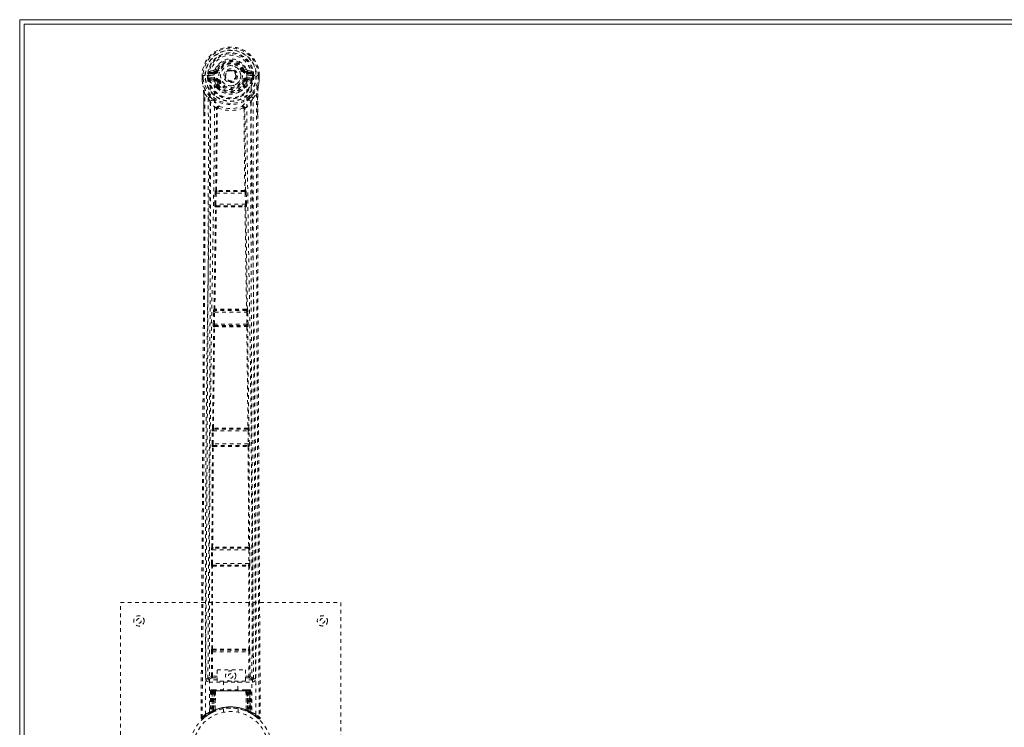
# Model space of a CAD drawing. Header units: inches. Extents: x 8.5 to 56, y 11 to 40.7.
# Tile 2 of 4: x 8.5 to 35.3, y 21.4 to 40.7. Entities that reach past the tile are written whole.
import ezdxf

# ---------------------------------------------------------------- set-up
doc = ezdxf.new("R2010")
doc.units = ezdxf.units.IN
doc.header["$MEASUREMENT"] = 0
doc.linetypes.add('SLD-Dashed', pattern=[0.075, 0.05, -0.025])
doc.linetypes.add('SLD-Solid', pattern=[0])

msp = doc.modelspace()

# ---------------------------------------------------------------- linework, layer by layer
at = {"color": 7, "linetype": 'SLD-Solid', "lineweight": 15}
for p, q in [((8.46, 10.953), (8.46, 40.703)), ((8.46, 40.703), (55.96, 40.703)), ((55.842, 40.585), (8.578, 40.585)), ((8.578, 40.585), (8.578, 11.071)), ((8.578, 40.585), (55.842, 40.585)), ((8.578, 11.071), (8.578, 40.585))]:
    msp.add_line(p, q, dxfattribs=at)
at = {"color": 7, "linetype": 'SLD-Dashed', "lineweight": 0}
for p, q in [((13.431, 39.181), (13.431, 39.103)), ((13.435, 39.181), (13.431, 39.181)), ((13.432, 39.182), (13.433, 39.102)), ((13.488, 39.181), (13.435, 39.181)), ((13.46, 39.181), (13.461, 39.104)), ((13.511, 39.181), (13.488, 39.181)), ((13.656, 39.181), (13.511, 39.181)), ((13.582, 39.109), (13.582, 39.181)), ((13.617, 39.181), (13.611, 39.181)), ((13.611, 39.181), (13.612, 39.11)), ((13.617, 39.105), (13.617, 39.181)), ((13.754, 39.327), (13.635, 39.304)), ((13.656, 39.181), (13.656, 39.181)), ((13.665, 39.268), (13.782, 39.288)), ((13.665, 39.268), (13.665, 39.238)), ((13.782, 39.268), (13.665, 39.268)), ((13.782, 39.238), (13.665, 39.238)), ((13.782, 39.288), (13.782, 39.268)), ((13.782, 39.238), (13.782, 39.268)), ((13.841, 39.332), (13.864, 39.322)), ((14.367, 39.177), (14.366, 39.162)), ((14.367, 39.186), (14.367, 39.177)), ((14.557, 39.322), (14.579, 39.332)), ((14.634, 39.355), (14.579, 39.332)), ((14.579, 39.332), (14.582, 39.325)), ((14.639, 39.288), (14.756, 39.268)), ((14.639, 39.288), (14.639, 39.268)), ((14.756, 39.268), (14.639, 39.268)), ((14.639, 39.238), (14.639, 39.268)), ((14.756, 39.238), (14.639, 39.238)), ((14.786, 39.304), (14.667, 39.327)), ((14.756, 39.238), (14.756, 39.268)), ((14.764, 39.182), (14.764, 39.181)), ((14.764, 39.181), (14.933, 39.181)), ((14.803, 39.105), (14.804, 39.181)), ((14.804, 39.181), (14.809, 39.181)), ((14.804, 39.181), (14.804, 39.181)), ((14.809, 39.11), (14.809, 39.181)), ((14.839, 39.181), (14.838, 39.108)), ((14.933, 39.181), (14.986, 39.181)), ((14.96, 39.104), (14.96, 39.181)), ((14.99, 39.181), (14.986, 39.181)), ((14.988, 39.103), (14.988, 39.182)), ((14.99, 39.181), (14.989, 39.103)), ((13.431, 39.103), (13.431, 39.103)), ((13.432, 39.056), (13.433, 39.052)), ((13.612, 39.109), (13.582, 39.107)), ((13.582, 39.107), (13.582, 39.109)), ((13.612, 39.109), (13.618, 39.089)), ((13.618, 39.089), (13.617, 39.105)), ((13.624, 39.067), (13.627, 39.063)), ((13.627, 39.063), (13.636, 39.053)), ((13.752, 39.032), (13.636, 39.053)), ((13.652, 39.116), (13.652, 39.086)), ((13.652, 39.116), (13.782, 39.116)), ((13.782, 39.061), (13.652, 39.086)), ((13.652, 39.086), (13.782, 39.086)), ((13.782, 39.116), (13.782, 39.086)), ((13.782, 39.061), (13.782, 39.086)), ((13.824, 38.878), (13.824, 38.916)), ((13.837, 39.02), (13.825, 39.039)), ((13.864, 39.031), (13.837, 39.02)), ((13.837, 39.02), (13.877, 38.933)), ((13.847, 38.919), (13.847, 38.881)), ((14.543, 38.933), (14.584, 39.02)), ((14.584, 39.02), (14.557, 39.031)), ((14.573, 38.881), (14.574, 38.919)), ((14.597, 38.916), (14.641, 39.009)), ((14.597, 38.878), (14.597, 38.916)), ((14.639, 39.116), (14.639, 39.086)), ((14.639, 39.116), (14.768, 39.116)), ((14.768, 39.086), (14.639, 39.061)), ((14.639, 39.061), (14.639, 39.086)), ((14.639, 39.086), (14.768, 39.086)), ((14.668, 39.032), (14.784, 39.053)), ((14.768, 39.086), (14.768, 39.116)), ((14.784, 39.053), (14.785, 39.053)), ((14.784, 39.053), (14.784, 39.053)), ((14.794, 39.063), (14.785, 39.053)), ((14.794, 39.063), (14.797, 39.067)), ((14.794, 39.063), (14.794, 39.063)), ((14.808, 39.109), (14.803, 39.089)), ((14.803, 39.089), (14.803, 39.105)), ((14.808, 39.109), (14.805, 39.083)), ((14.838, 39.107), (14.809, 39.109)), ((14.838, 39.108), (14.838, 39.107)), ((14.988, 39.104), (14.986, 39.053)), ((14.988, 39.056), (14.988, 39.052)), ((14.989, 39.103), (14.989, 39.103)), ((13.463, 38.88), (13.46, 38.897)), ((13.474, 38.076), (13.474, 38.683)), ((13.504, 38.683), (13.6, 38.568)), ((13.841, 38.835), (13.829, 38.854)), ((14.592, 38.854), (14.58, 38.835)), ((14.821, 38.568), (14.917, 38.683)), ((14.946, 38.683), (14.946, 38.109)), ((13.803, 36.052), (13.823, 38.272)), ((13.819, 38.289), (13.819, 38.289)), ((13.826, 36.054), (13.846, 38.275)), ((13.846, 38.276), (13.846, 38.275)), ((14.574, 38.275), (14.594, 36.054)), ((14.575, 38.275), (14.575, 38.276)), ((14.618, 36.052), (14.598, 38.272)), ((14.602, 38.289), (14.602, 38.289)), ((13.778, 35.681), (13.785, 35.976)), ((13.785, 35.976), (13.787, 36.004)), ((13.799, 36.051), (13.803, 36.052)), ((13.807, 35.68), (13.815, 35.975)), ((13.815, 35.975), (14.606, 35.975)), ((13.828, 36.02), (13.833, 36.021)), ((14.592, 36.02), (13.828, 36.02)), ((14.588, 36.049), (14.588, 36.049)), ((14.588, 36.021), (14.592, 36.02)), ((14.606, 35.975), (14.613, 35.68)), ((14.622, 36.051), (14.618, 36.052)), ((14.635, 35.976), (14.634, 36.004)), ((14.643, 35.681), (14.635, 35.976)), ((13.797, 35.603), (13.786, 35.606)), ((14.613, 35.68), (13.807, 35.68)), ((13.827, 35.632), (13.816, 35.636)), ((13.816, 35.636), (14.605, 35.636)), ((14.605, 35.636), (14.594, 35.632)), ((14.595, 35.609), (14.595, 35.609)), ((14.624, 35.603), (14.635, 35.606)), ((13.736, 32.415), (13.744, 32.742)), ((13.754, 32.817), (13.756, 32.818)), ((13.766, 32.414), (13.774, 32.741)), ((13.774, 32.741), (14.647, 32.741)), ((13.783, 32.786), (13.786, 32.787)), ((14.637, 32.786), (13.783, 32.786)), ((14.635, 32.787), (14.637, 32.786)), ((14.647, 32.741), (14.654, 32.414)), ((14.667, 32.817), (14.665, 32.818)), ((14.684, 32.415), (14.677, 32.742)), ((13.717, 29.58), (13.749, 32.337)), ((13.739, 29.582), (13.772, 32.339)), ((13.749, 32.337), (13.743, 32.34)), ((14.654, 32.414), (13.766, 32.414)), ((13.779, 32.366), (13.772, 32.369)), ((13.772, 32.369), (14.648, 32.369)), ((14.648, 32.369), (14.642, 32.366)), ((14.649, 32.339), (14.682, 29.582)), ((14.672, 32.337), (14.678, 32.34)), ((14.704, 29.58), (14.672, 32.337)), ((13.716, 29.579), (13.717, 29.58)), ((13.745, 29.549), (13.747, 29.55)), ((14.675, 29.549), (13.745, 29.549)), ((13.751, 29.55), (13.751, 29.55)), ((14.669, 29.55), (14.67, 29.55)), ((14.674, 29.55), (14.675, 29.549)), ((14.705, 29.579), (14.704, 29.58)), ((13.702, 29.152), (13.707, 29.504)), ((13.732, 29.151), (13.737, 29.504)), ((13.737, 29.504), (14.684, 29.504)), ((14.684, 29.504), (14.689, 29.151)), ((14.719, 29.152), (14.713, 29.504)), ((13.698, 26.339), (13.713, 29.075)), ((13.713, 29.075), (13.708, 29.077)), ((13.719, 26.34), (13.735, 29.076)), ((14.689, 29.151), (13.732, 29.151)), ((13.743, 29.104), (13.738, 29.107)), ((13.738, 29.107), (14.683, 29.107)), ((13.746, 29.104), (13.746, 29.104)), ((14.674, 29.104), (14.674, 29.104)), ((14.683, 29.107), (14.678, 29.104)), ((14.686, 29.076), (14.701, 26.34)), ((14.708, 29.075), (14.713, 29.077)), ((14.723, 26.339), (14.708, 29.075)), ((13.696, 26.338), (13.698, 26.339)), ((13.726, 26.308), (13.728, 26.309)), ((14.695, 26.308), (13.726, 26.308)), ((13.732, 26.309), (13.732, 26.309)), ((14.689, 26.309), (14.689, 26.309)), ((14.693, 26.309), (14.695, 26.308)), ((14.725, 26.338), (14.723, 26.339)), ((13.685, 25.893), (13.688, 26.263)), ((13.715, 25.892), (13.718, 26.263)), ((13.718, 26.263), (14.703, 26.263)), ((14.703, 26.263), (14.705, 25.892)), ((14.735, 25.893), (14.733, 26.263)), ((13.696, 25.816), (13.692, 25.818)), ((13.694, 23.559), (13.696, 25.816)), ((14.705, 25.892), (13.715, 25.892)), ((13.716, 23.56), (13.718, 25.817)), ((13.726, 25.846), (13.722, 25.847)), ((13.722, 25.847), (14.698, 25.847)), ((13.73, 25.845), (13.73, 25.845)), ((14.691, 25.845), (14.691, 25.845)), ((14.698, 25.847), (14.695, 25.846)), ((14.703, 25.817), (14.705, 23.56)), ((14.724, 25.816), (14.728, 25.818)), ((14.726, 23.559), (14.724, 25.816)), ((11.21, 16.828), (11.21, 24.828)), ((11.21, 24.828), (17.21, 24.828)), ((17.21, 24.828), (17.21, 16.828)), ((13.684, 22.824), (13.685, 23.484)), ((13.694, 23.559), (13.694, 23.559)), ((13.714, 22.824), (13.715, 23.484)), ((13.715, 23.484), (14.705, 23.484)), ((13.723, 23.529), (13.724, 23.529)), ((13.723, 23.529), (14.698, 23.529)), ((14.697, 23.529), (14.698, 23.529)), ((14.705, 23.484), (14.707, 22.824)), ((14.727, 23.559), (14.726, 23.559)), ((14.737, 22.824), (14.735, 23.484)), ((13.842, 22.824), (13.714, 22.824)), ((13.842, 22.999), (14.611, 22.999)), ((13.842, 22.685), (13.842, 22.999)), ((14.611, 22.999), (14.611, 22.685)), ((14.611, 22.824), (14.707, 22.824)), ((13.53, 22.752), (13.59, 22.752)), ((13.59, 22.756), (13.59, 22.754)), ((13.59, 22.752), (13.592, 22.741)), ((13.591, 22.751), (13.592, 22.741)), ((13.62, 22.722), (13.62, 22.662)), ((13.842, 22.722), (13.62, 22.722)), ((13.62, 22.662), (14.801, 22.662)), ((13.712, 22.779), (13.842, 22.779)), ((14.611, 22.685), (13.842, 22.685)), ((14.015, 22.685), (14.015, 22.453)), ((14.405, 22.453), (14.405, 22.685)), ((14.611, 22.779), (14.709, 22.779)), ((14.801, 22.722), (14.611, 22.722)), ((14.801, 22.662), (14.801, 22.722)), ((14.829, 22.741), (14.831, 22.752)), ((14.829, 22.741), (14.83, 22.751)), ((14.83, 22.754), (14.831, 22.756)), ((14.831, 22.752), (14.891, 22.752)), ((13.663, 22.424), (13.642, 21.818)), ((13.677, 22.424), (13.656, 21.826)), ((13.677, 22.424), (13.663, 22.424)), ((13.663, 22.424), (13.702, 22.424)), ((13.696, 22.427), (13.675, 21.833)), ((13.695, 22.424), (13.675, 21.837)), ((13.762, 22.424), (13.695, 22.424)), ((13.702, 21.866), (13.702, 22.424)), ((13.703, 22.424), (14.718, 22.424)), ((13.716, 22.453), (13.707, 22.453)), ((13.716, 22.424), (13.716, 21.873)), ((14.705, 22.424), (13.716, 22.424)), ((13.78, 22.453), (13.725, 22.453)), ((13.735, 22.424), (13.734, 21.882)), ((13.735, 22.424), (14.686, 22.424)), ((13.743, 21.872), (13.762, 22.424)), ((13.764, 22.424), (13.744, 21.873)), ((13.762, 22.424), (13.764, 22.424)), ((13.785, 21.9), (13.791, 22.424)), ((13.794, 22.424), (13.789, 21.902)), ((13.794, 22.424), (13.791, 22.424)), ((13.8, 22.453), (13.793, 22.453)), ((14.627, 22.424), (13.794, 22.424)), ((14.62, 22.453), (13.801, 22.453)), ((14.627, 22.453), (14.62, 22.453)), ((14.631, 21.902), (14.627, 22.424)), ((14.63, 22.424), (14.627, 22.424)), ((14.63, 22.424), (14.635, 21.9)), ((14.695, 22.453), (14.641, 22.453)), ((14.676, 21.873), (14.657, 22.424)), ((14.657, 22.424), (14.659, 22.424)), ((14.659, 22.424), (14.678, 21.872)), ((14.725, 22.424), (14.659, 22.424)), ((14.686, 21.882), (14.686, 22.424)), ((14.714, 22.453), (14.704, 22.453)), ((14.705, 22.424), (14.705, 21.873)), ((14.705, 22.424), (14.744, 22.424)), ((14.718, 22.424), (14.719, 21.866)), ((14.745, 21.833), (14.725, 22.427)), ((14.725, 22.424), (14.746, 21.837)), ((14.744, 22.424), (14.765, 21.826)), ((14.757, 22.424), (14.744, 22.424)), ((14.757, 22.424), (14.778, 21.818)), ((13.557, 21.746), (13.453, 21.663)), ((13.542, 21.736), (13.561, 21.751)), ((13.667, 21.815), (13.564, 21.751)), ((13.628, 21.793), (13.641, 21.801)), ((13.642, 21.818), (13.656, 21.826)), ((13.66, 21.812), (13.726, 21.846)), ((13.675, 21.837), (13.743, 21.872)), ((13.715, 21.84), (13.702, 21.866)), ((13.726, 21.846), (13.728, 21.847)), ((13.73, 21.848), (13.728, 21.847)), ((13.746, 21.855), (13.734, 21.882)), ((13.744, 21.873), (13.743, 21.872)), ((13.775, 21.866), (13.744, 21.852)), ((13.785, 21.9), (13.789, 21.902)), ((14.01, 21.935), (14.01, 21.839)), ((14.41, 21.839), (14.41, 21.935)), ((14.628, 21.875), (14.633, 21.873)), ((14.631, 21.902), (14.635, 21.9)), ((14.686, 21.882), (14.675, 21.855)), ((14.678, 21.872), (14.676, 21.873)), ((14.678, 21.872), (14.746, 21.837)), ((14.691, 21.848), (14.693, 21.847)), ((14.693, 21.847), (14.695, 21.846)), ((14.695, 21.846), (14.761, 21.812)), ((14.704, 21.842), (14.706, 21.84)), ((14.765, 21.826), (14.778, 21.818)), ((14.774, 21.806), (14.787, 21.798)), ((14.779, 21.801), (14.793, 21.793)), ((13.403, 21.686), (13.433, 21.686))]:
    msp.add_line(p, q, dxfattribs=at)
at = {"color": 7, "linetype": 'SLD-Dashed', "lineweight": 0, "flags": 128}
for points in [[(14.647, 39.199), (14.641, 39.278), (14.616, 39.355), (14.575, 39.426), (14.52, 39.487), (14.453, 39.536), (14.377, 39.573), (14.295, 39.595), (14.21, 39.603), (14.126, 39.595), (14.044, 39.573), (13.968, 39.536), (13.901, 39.487), (13.845, 39.426), (13.805, 39.355), (13.78, 39.278), (13.773, 39.199)], [(13.431, 39.181), (13.43, 39.181), (13.432, 39.181), (13.434, 39.181), (13.438, 39.181), (13.442, 39.181), (13.448, 39.181), (13.454, 39.181), (13.46, 39.181)], [(13.522, 21.78), (13.52, 24.223), (13.524, 26.664), (13.538, 29.105), (13.564, 31.543), (13.591, 33.457), (13.621, 35.368), (13.646, 37.276), (13.656, 39.181)], [(13.665, 39.238), (13.642, 39.242), (13.622, 39.255)], [(13.631, 21.835), (13.629, 24.273), (13.633, 26.709), (13.649, 29.144), (13.677, 31.577), (13.706, 33.486), (13.738, 35.393), (13.764, 37.298), (13.773, 39.199)], [(13.891, 39.311), (13.886, 39.313), (13.881, 39.315), (13.876, 39.317), (13.872, 39.319), (13.869, 39.32), (13.866, 39.321), (13.864, 39.322), (13.864, 39.322)], [(14.529, 39.311), (14.535, 39.313), (14.54, 39.315), (14.544, 39.317), (14.549, 39.319), (14.552, 39.32), (14.555, 39.321), (14.556, 39.322), (14.557, 39.322)], [(14.647, 39.199), (14.657, 37.263), (14.684, 35.324), (14.716, 33.382), (14.746, 31.438), (14.769, 29.492), (14.786, 26.941), (14.792, 24.389), (14.79, 21.835)], [(14.799, 39.255), (14.779, 39.242), (14.756, 39.238)], [(14.898, 21.78), (14.901, 24.223), (14.897, 26.664), (14.883, 29.105), (14.857, 31.543), (14.83, 33.457), (14.8, 35.368), (14.774, 37.277), (14.764, 39.181)], [(14.96, 39.181), (14.967, 39.181), (14.973, 39.181), (14.978, 39.181), (14.983, 39.181), (14.987, 39.181), (14.989, 39.181), (14.99, 39.181), (14.99, 39.181)], [(13.461, 39.104), (13.455, 39.103), (13.448, 39.103), (13.443, 39.103), (13.438, 39.103), (13.435, 39.103), (13.432, 39.103), (13.431, 39.103), (13.431, 39.103)], [(13.432, 39.056), (13.445, 38.968), (13.46, 38.897)], [(13.461, 39.104), (13.459, 39.099), (13.451, 39.088), (13.449, 39.083), (13.449, 39.078), (13.448, 39.074), (13.447, 39.072), (13.446, 39.071), (13.442, 39.069), (13.439, 39.068), (13.437, 39.067), (13.436, 39.066), (13.436, 39.062), (13.435, 39.053), (13.434, 39.052), (13.434, 39.051), (13.433, 39.051), (13.433, 39.052)], [(13.433, 39.052), (13.446, 38.96), (13.462, 38.886)], [(13.612, 39.109), (13.612, 39.109), (13.612, 39.109)], [(13.617, 39.105), (13.634, 39.113), (13.652, 39.116)], [(13.78, 39.009), (13.766, 39.026), (13.752, 39.032)], [(13.824, 38.916), (13.801, 38.958), (13.78, 39.009)], [(13.891, 39.043), (13.886, 39.041), (13.881, 39.038), (13.876, 39.036), (13.872, 39.035), (13.869, 39.033), (13.866, 39.032), (13.864, 39.031), (13.864, 39.031)], [(14.529, 39.043), (14.535, 39.041), (14.54, 39.038), (14.544, 39.036), (14.549, 39.035), (14.552, 39.033), (14.555, 39.032), (14.556, 39.031), (14.557, 39.031)], [(14.641, 39.009), (14.655, 39.026), (14.668, 39.032)], [(14.768, 39.116), (14.787, 39.113), (14.803, 39.105)], [(14.809, 39.109), (14.809, 39.109), (14.808, 39.109)], [(14.959, 38.886), (14.975, 38.96), (14.988, 39.052)], [(14.96, 39.104), (14.966, 39.103), (14.972, 39.103), (14.978, 39.103), (14.982, 39.103), (14.986, 39.103), (14.989, 39.103), (14.99, 39.103), (14.989, 39.103)], [(14.988, 39.052), (14.987, 39.051), (14.987, 39.051), (14.986, 39.051), (14.986, 39.053), (14.985, 39.061), (14.984, 39.065), (14.983, 39.067), (14.982, 39.067), (14.978, 39.069), (14.977, 39.069), (14.975, 39.07), (14.974, 39.072), (14.973, 39.079), (14.972, 39.084), (14.969, 39.088), (14.964, 39.095), (14.961, 39.099), (14.96, 39.104)], [(14.988, 39.056), (14.976, 38.968), (14.961, 38.897)], [(13.433, 21.686), (13.439, 22.621), (13.445, 23.593), (13.451, 24.601), (13.456, 25.37), (13.456, 25.472), (13.457, 25.575), (13.458, 25.678), (13.458, 25.781), (13.459, 25.884), (13.46, 26.009), (13.462, 26.376), (13.464, 26.711), (13.466, 27.014), (13.468, 27.286), (13.471, 27.793), (13.474, 28.237), (13.478, 28.895), (13.481, 29.494), (13.484, 30.036), (13.488, 30.644), (13.491, 31.264), (13.497, 32.462), (13.502, 33.738), (13.506, 34.97), (13.508, 36.211), (13.507, 37.461), (13.504, 38.683)], [(13.46, 38.897), (13.46, 38.892), (13.462, 38.886)], [(13.642, 38.608), (13.542, 38.731), (13.462, 38.886)], [(13.474, 38.683), (13.474, 38.683), (13.475, 38.683), (13.478, 38.683), (13.481, 38.683), (13.485, 38.683), (13.491, 38.683), (13.497, 38.683), (13.504, 38.683)], [(13.476, 38.683), (13.477, 38.405), (13.478, 38.166), (13.478, 38.075)], [(13.829, 38.854), (13.828, 38.855), (13.824, 38.878)], [(13.841, 38.835), (13.918, 38.769), (13.972, 38.739)], [(14.45, 38.739), (14.503, 38.769), (14.58, 38.835)], [(14.597, 38.878), (14.593, 38.855), (14.592, 38.854)], [(14.959, 38.886), (14.879, 38.731), (14.778, 38.608)], [(14.917, 38.683), (14.913, 37.347), (14.913, 35.993), (14.916, 34.615), (14.92, 33.289), (14.926, 31.923), (14.933, 30.557), (14.941, 29.256), (14.948, 28.103), (14.953, 27.297), (14.961, 25.972), (14.968, 24.83), (14.975, 23.74), (14.981, 22.692), (14.987, 21.686)], [(14.946, 38.683), (14.947, 38.683), (14.946, 38.683), (14.943, 38.683), (14.94, 38.683), (14.935, 38.683), (14.93, 38.683), (14.924, 38.683), (14.917, 38.683)], [(14.943, 38.109), (14.944, 38.352), (14.945, 38.683)], [(14.955, 38.853), (14.95, 38.799), (14.946, 38.683)], [(14.961, 38.897), (14.957, 38.877), (14.955, 38.853)], [(14.959, 38.886), (14.96, 38.892), (14.961, 38.897)], [(13.6, 38.568), (13.602, 37.81), (13.602, 37.015), (13.601, 36.185), (13.6, 35.318), (13.597, 34.467), (13.594, 33.75), (13.591, 33.065), (13.588, 32.329), (13.583, 31.543), (13.582, 31.301), (13.581, 31.056), (13.579, 30.806), (13.578, 30.588), (13.577, 30.411), (13.576, 30.226), (13.575, 30.032), (13.573, 29.829), (13.571, 29.42), (13.568, 28.98), (13.565, 28.508), (13.565, 28.415), (13.565, 28.392), (13.564, 28.375), (13.564, 28.352), (13.564, 28.323), (13.564, 28.287), (13.564, 28.245), (13.563, 28.099), (13.562, 27.906), (13.56, 27.705), (13.559, 27.471), (13.557, 27.202), (13.556, 27.088), (13.556, 26.968), (13.555, 26.843), (13.554, 26.713), (13.554, 26.63), (13.553, 26.55), (13.548, 25.715), (13.543, 24.911), (13.538, 24.149), (13.534, 23.429), (13.53, 22.752)], [(13.66, 38.456), (13.657, 34.531), (13.638, 30.605), (13.614, 26.679), (13.59, 22.752)], [(13.819, 38.289), (13.734, 38.368), (13.66, 38.456)], [(13.738, 38.52), (13.747, 38.511), (13.753, 38.505)], [(14.602, 38.289), (14.687, 38.368), (14.761, 38.456)], [(14.683, 38.52), (14.674, 38.511), (14.668, 38.505)], [(14.831, 22.752), (14.807, 26.679), (14.783, 30.605), (14.764, 34.531), (14.761, 38.456)], [(14.891, 22.752), (14.887, 23.364), (14.883, 24.011), (14.879, 24.693), (14.875, 25.41), (14.87, 26.152), (14.87, 26.252), (14.869, 26.352), (14.868, 26.453), (14.868, 26.554), (14.867, 26.656), (14.866, 26.785), (14.864, 27.17), (14.862, 27.513), (14.86, 27.813), (14.858, 28.071), (14.857, 28.214), (14.856, 28.339), (14.856, 28.447), (14.855, 28.537), (14.855, 28.611), (14.854, 28.668), (14.854, 28.798), (14.853, 28.973), (14.849, 29.495), (14.846, 29.977), (14.845, 30.207), (14.844, 30.426), (14.842, 30.635), (14.841, 30.895), (14.84, 31.157), (14.838, 31.413), (14.837, 31.662), (14.831, 32.781), (14.826, 33.971), (14.822, 35.111), (14.819, 36.266), (14.819, 37.43), (14.821, 38.568)], [(13.866, 38.295), (13.862, 38.305), (13.855, 38.312), (13.848, 38.317), (13.84, 38.318), (13.832, 38.315), (13.825, 38.309), (13.821, 38.3), (13.819, 38.289)], [(14.602, 38.289), (14.6, 38.3), (14.595, 38.309), (14.589, 38.315), (14.581, 38.318), (14.573, 38.317), (14.565, 38.312), (14.559, 38.305), (14.554, 38.295)], [(14.946, 38.109), (14.946, 34.435), (14.966, 30.185), (14.991, 25.936), (15.017, 21.686)], [(13.403, 21.686), (13.429, 25.936), (13.455, 30.185), (13.475, 34.435), (13.474, 38.076)], [(13.785, 35.976), (13.789, 35.976), (13.796, 35.976), (13.805, 35.975), (13.815, 35.975)], [(13.826, 36.054), (13.82, 36.051), (13.816, 36.046), (13.813, 36.04), (13.813, 36.035), (13.815, 36.029), (13.82, 36.025), (13.826, 36.022), (13.833, 36.021)], [(13.826, 36.054), (13.829, 36.051), (13.83, 36.05), (13.831, 36.049), (13.832, 36.049)], [(14.588, 36.021), (14.595, 36.022), (14.601, 36.025), (14.605, 36.029), (14.608, 36.035), (14.607, 36.04), (14.605, 36.046), (14.601, 36.051), (14.594, 36.054)], [(14.588, 36.049), (14.589, 36.049), (14.59, 36.05), (14.592, 36.051), (14.594, 36.054)], [(14.606, 35.975), (14.616, 35.975), (14.625, 35.976), (14.632, 35.976), (14.635, 35.976)], [(13.756, 32.818), (13.777, 34.211), (13.797, 35.603)], [(13.778, 35.681), (13.779, 35.681), (13.781, 35.681), (13.784, 35.681), (13.788, 35.681), (13.792, 35.681), (13.797, 35.681), (13.802, 35.681), (13.807, 35.68)], [(13.779, 32.82), (13.799, 34.213), (13.82, 35.605)], [(13.827, 35.632), (13.82, 35.631), (13.815, 35.629), (13.811, 35.625), (13.809, 35.621), (13.809, 35.617), (13.811, 35.612), (13.815, 35.608), (13.82, 35.605)], [(13.825, 35.609), (13.824, 35.609), (13.824, 35.609), (13.822, 35.608), (13.82, 35.605)], [(14.601, 35.605), (14.606, 35.608), (14.61, 35.612), (14.612, 35.617), (14.612, 35.621), (14.61, 35.625), (14.606, 35.629), (14.6, 35.631), (14.594, 35.632)], [(14.601, 35.605), (14.621, 34.213), (14.642, 32.82)], [(14.613, 35.68), (14.619, 35.681), (14.624, 35.681), (14.629, 35.681), (14.633, 35.681), (14.637, 35.681), (14.64, 35.681), (14.642, 35.681), (14.643, 35.681)], [(14.665, 32.818), (14.644, 34.211), (14.624, 35.603)], [(13.744, 32.742), (13.747, 32.742), (13.754, 32.742), (13.763, 32.742), (13.774, 32.741)], [(13.745, 32.761), (13.745, 32.756), (13.746, 32.742)], [(13.778, 32.82), (13.772, 32.816), (13.768, 32.812), (13.766, 32.806), (13.766, 32.8), (13.768, 32.795), (13.773, 32.791), (13.779, 32.788), (13.786, 32.787)], [(14.635, 32.787), (14.642, 32.788), (14.648, 32.791), (14.653, 32.795), (14.655, 32.8), (14.655, 32.806), (14.653, 32.812), (14.648, 32.816), (14.642, 32.82)], [(14.636, 32.815), (14.637, 32.815), (14.638, 32.815), (14.64, 32.816), (14.642, 32.82)], [(14.647, 32.741), (14.658, 32.742), (14.667, 32.742), (14.674, 32.742), (14.677, 32.742)], [(14.675, 32.742), (14.676, 32.756), (14.676, 32.761)], [(13.736, 32.415), (13.738, 32.415), (13.74, 32.415), (13.742, 32.415), (13.746, 32.415), (13.751, 32.414), (13.756, 32.414), (13.761, 32.414), (13.766, 32.414)], [(13.779, 32.366), (13.772, 32.365), (13.767, 32.363), (13.763, 32.36), (13.761, 32.355), (13.76, 32.35), (13.762, 32.346), (13.766, 32.342), (13.772, 32.339)], [(13.777, 32.343), (13.776, 32.343), (13.775, 32.342), (13.774, 32.341), (13.772, 32.339)], [(14.649, 32.339), (14.655, 32.342), (14.658, 32.346), (14.66, 32.35), (14.66, 32.355), (14.658, 32.36), (14.654, 32.363), (14.648, 32.365), (14.642, 32.366)], [(14.654, 32.414), (14.66, 32.414), (14.665, 32.414), (14.67, 32.414), (14.674, 32.415), (14.678, 32.415), (14.681, 32.415), (14.683, 32.415), (14.684, 32.415)], [(13.708, 29.524), (13.708, 29.518), (13.71, 29.504)], [(13.739, 29.582), (13.733, 29.578), (13.729, 29.573), (13.727, 29.568), (13.727, 29.562), (13.729, 29.557), (13.734, 29.553), (13.74, 29.551), (13.747, 29.55)], [(13.739, 29.582), (13.741, 29.578), (13.743, 29.577), (13.744, 29.577), (13.745, 29.577)], [(14.674, 29.55), (14.681, 29.551), (14.687, 29.553), (14.691, 29.557), (14.694, 29.562), (14.694, 29.568), (14.692, 29.573), (14.688, 29.578), (14.682, 29.582)], [(14.676, 29.577), (14.677, 29.577), (14.678, 29.577), (14.679, 29.578), (14.682, 29.582)], [(14.711, 29.504), (14.713, 29.518), (14.713, 29.524)], [(13.707, 29.504), (13.71, 29.504), (13.717, 29.504), (13.727, 29.504), (13.737, 29.504)], [(14.684, 29.504), (14.694, 29.504), (14.704, 29.504), (14.711, 29.504), (14.713, 29.504)], [(13.702, 29.152), (13.703, 29.152), (13.705, 29.152), (13.708, 29.152), (13.712, 29.152), (13.716, 29.152), (13.721, 29.152), (13.727, 29.152), (13.732, 29.151)], [(13.743, 29.104), (13.736, 29.103), (13.73, 29.101), (13.726, 29.097), (13.724, 29.093), (13.724, 29.088), (13.726, 29.083), (13.729, 29.079), (13.735, 29.076)], [(13.74, 29.08), (13.739, 29.08), (13.738, 29.08), (13.737, 29.079), (13.735, 29.076)], [(14.686, 29.076), (14.692, 29.079), (14.695, 29.083), (14.697, 29.088), (14.697, 29.093), (14.694, 29.097), (14.69, 29.101), (14.685, 29.103), (14.678, 29.104)], [(14.686, 29.076), (14.684, 29.079), (14.682, 29.08), (14.682, 29.08), (14.681, 29.08)], [(14.689, 29.151), (14.694, 29.152), (14.7, 29.152), (14.704, 29.152), (14.709, 29.152), (14.713, 29.152), (14.716, 29.152), (14.718, 29.152), (14.719, 29.152)], [(14.828, 23.323), (14.825, 23.766), (14.821, 24.336), (14.818, 24.868), (14.815, 25.36), (14.812, 25.806), (14.81, 26.214), (14.808, 26.584), (14.805, 26.916), (14.803, 27.371), (14.801, 27.668)], [(13.719, 26.34), (13.714, 26.336), (13.71, 26.332), (13.708, 26.327), (13.708, 26.321), (13.71, 26.316), (13.715, 26.312), (13.721, 26.31), (13.728, 26.309)], [(13.719, 26.34), (13.722, 26.337), (13.723, 26.336), (13.724, 26.335), (13.725, 26.335)], [(14.693, 26.309), (14.7, 26.31), (14.706, 26.312), (14.71, 26.316), (14.713, 26.321), (14.713, 26.327), (14.711, 26.332), (14.707, 26.336), (14.701, 26.34)], [(14.695, 26.335), (14.696, 26.335), (14.697, 26.336), (14.699, 26.337), (14.701, 26.34)], [(13.688, 26.263), (13.691, 26.263), (13.698, 26.263), (13.708, 26.263), (13.718, 26.263)], [(13.689, 26.279), (13.689, 26.275), (13.69, 26.263)], [(14.703, 26.263), (14.713, 26.263), (14.723, 26.263), (14.73, 26.263), (14.733, 26.263)], [(14.73, 26.263), (14.732, 26.275), (14.732, 26.279)], [(13.685, 25.893), (13.687, 25.893), (13.689, 25.893), (13.691, 25.893), (13.695, 25.893), (13.7, 25.893), (13.705, 25.892), (13.71, 25.892), (13.715, 25.892)], [(13.726, 25.846), (13.72, 25.845), (13.714, 25.842), (13.71, 25.839), (13.707, 25.834), (13.707, 25.829), (13.709, 25.824), (13.713, 25.82), (13.718, 25.817)], [(13.723, 25.821), (13.723, 25.821), (13.722, 25.821), (13.72, 25.82), (13.718, 25.817)], [(14.703, 25.817), (14.708, 25.82), (14.712, 25.824), (14.714, 25.829), (14.713, 25.834), (14.711, 25.839), (14.707, 25.842), (14.701, 25.845), (14.695, 25.846)], [(14.703, 25.817), (14.701, 25.82), (14.699, 25.821), (14.698, 25.821), (14.697, 25.821)], [(14.705, 25.892), (14.711, 25.892), (14.716, 25.892), (14.721, 25.893), (14.726, 25.893), (14.729, 25.893), (14.732, 25.893), (14.734, 25.893), (14.735, 25.893)], [(13.685, 23.484), (13.687, 23.484), (13.689, 23.484), (13.692, 23.484), (13.695, 23.484), (13.7, 23.484), (13.705, 23.484), (13.71, 23.484), (13.715, 23.484)], [(13.716, 23.56), (13.711, 23.556), (13.707, 23.552), (13.705, 23.547), (13.705, 23.541), (13.707, 23.537), (13.711, 23.533), (13.717, 23.53), (13.724, 23.529)], [(13.716, 23.56), (13.718, 23.557), (13.72, 23.555), (13.721, 23.555), (13.722, 23.555)], [(13.722, 23.555), (13.964, 23.555), (14.21, 23.555), (14.457, 23.555), (14.699, 23.555)], [(13.728, 23.529), (13.846, 23.529), (13.965, 23.529), (14.084, 23.529), (14.204, 23.529), (14.314, 23.529), (14.424, 23.529), (14.529, 23.529), (14.611, 23.529), (14.692, 23.529)], [(14.697, 23.529), (14.704, 23.53), (14.709, 23.533), (14.714, 23.537), (14.716, 23.541), (14.716, 23.547), (14.714, 23.552), (14.71, 23.556), (14.705, 23.56)], [(14.705, 23.484), (14.716, 23.484), (14.725, 23.484), (14.732, 23.484), (14.735, 23.484)], [(13.59, 22.752), (13.613, 22.781), (13.682, 22.809)], [(13.684, 22.824), (13.687, 22.824), (13.694, 22.824), (13.703, 22.824), (13.714, 22.824)], [(14.737, 22.824), (14.734, 22.824), (14.727, 22.824), (14.717, 22.824), (14.707, 22.824)], [(14.831, 22.752), (14.808, 22.781), (14.739, 22.809)], [(13.62, 22.722), (13.643, 22.751), (13.712, 22.779)], [(14.709, 22.779), (14.778, 22.751), (14.801, 22.722)], [(13.716, 22.424), (13.702, 22.424), (13.689, 22.424), (13.68, 22.424), (13.677, 22.424)], [(13.695, 22.424), (13.696, 22.424), (13.698, 22.424), (13.701, 22.424), (13.706, 22.424), (13.712, 22.424), (13.719, 22.424), (13.727, 22.424), (13.735, 22.424)], [(13.791, 22.424), (13.781, 22.424), (13.772, 22.424), (13.766, 22.424), (13.764, 22.424)], [(13.791, 22.424), (13.791, 22.429), (13.792, 22.435), (13.793, 22.44), (13.794, 22.444), (13.795, 22.448), (13.797, 22.451), (13.799, 22.452), (13.8, 22.453)], [(14.62, 22.453), (14.624, 22.451), (14.627, 22.444), (14.629, 22.435), (14.63, 22.424)], [(14.657, 22.424), (14.654, 22.424), (14.648, 22.424), (14.64, 22.424), (14.63, 22.424)], [(14.686, 22.424), (14.694, 22.424), (14.702, 22.424), (14.709, 22.424), (14.715, 22.424), (14.72, 22.424), (14.723, 22.424), (14.725, 22.424), (14.725, 22.424)], [(14.718, 22.424), (14.733, 22.424), (14.746, 22.424), (14.751, 22.424), (14.754, 22.424), (14.757, 22.424)], [(13.698, 21.832), (13.707, 21.837), (13.714, 21.843)], [(13.787, 21.873), (13.789, 21.874), (13.789, 21.876), (13.79, 21.878), (13.79, 21.882), (13.789, 21.886), (13.788, 21.89), (13.787, 21.895), (13.785, 21.9)], [(14.408, 21.935), (14.409, 21.935), (14.391, 21.938), (14.353, 21.944), (14.299, 21.949), (14.234, 21.952), (14.21, 21.953)], [(14.633, 21.873), (14.632, 21.874), (14.631, 21.876), (14.631, 21.878), (14.631, 21.882), (14.631, 21.886), (14.632, 21.89), (14.634, 21.895), (14.635, 21.9)], [(14.793, 21.793), (14.791, 21.794), (14.791, 21.794)], [(14.969, 21.666), (14.976, 21.662), (14.984, 21.66), (14.992, 21.659), (15, 21.661), (15.007, 21.664), (15.012, 21.669), (15.016, 21.676), (15.017, 21.683)], [(15.017, 21.686), (15.017, 21.686), (15.015, 21.686), (15.009, 21.686), (14.999, 21.686), (14.993, 21.686), (14.987, 21.686)]]:
    msp.add_lwpolyline(points, dxfattribs=at)
at = {"color": 7, "linetype": 'SLD-Dashed', "lineweight": 0}
for centre, radius in [((14.21, 39.177), 0.7), ((14.21, 39.177), 0.69), ((14.21, 39.177), 0.623), ((14.21, 39.177), 0.32), ((14.21, 39.177), 0.275), ((14.21, 39.177), 0.188), ((14.21, 39.177), 0.157), ((14.21, 39.177), 0.142), ((14.21, 39.177), 0.139), ((14.21, 39.177), 0.138), ((11.71, 24.328), 0.141), ((16.71, 24.328), 0.14), ((11.71, 24.328), 0.0625), ((16.71, 24.328), 0.0625), ((14.21, 22.828), 0.141), ((14.21, 22.828), 0.0625), ((14.21, 20.828), 1.125), ((14.21, 20.828), 1.03)]:
    msp.add_circle(centre, radius, dxfattribs=at)
for centre, radius, start, end in [((14.21, 39.177), 0.78, 0, 179.6863), ((14.21, 39.177), 0.78, 0.3208, 179.6784), ((14.21, 39.177), 0.75, 0.321, 179.679), ((14.21, 39.177), 0.629, 0.4096, 179.586), ((14.21, 39.177), 0.599, 0.4095, 179.5861), ((14.21, 39.181), 0.554, 0.0503, 179.957), ((14.21, 39.177), 0.459, 22.774, 157.226), ((14.21, 39.177), 0.4, 22.774, 157.226), ((14.21, 39.177), 0.376, 22.774, 157.226), ((14.21, 39.177), 0.346, 22.7741, 157.2259), ((14.21, 39.177), 0.275, 89.9999, 270.0001), ((14.21, 39.177), 0.275, 270, 90), ((14.21, 39.177), 0.593, 172.3909, 179.5868), ((13.826, 39.228), 0.206, 158.3433, 172.3384), ((13.664, 39.298), 0.0299, 167.8896, 271.9545), ((13.771, 38.81), 0.389, 89.6799, 107.1668), ((13.782, 39.318), 0.0301, 162.3831, 268.5415), ((13.745, 39.372), 0.0456, 281.4044, 337.421), ((13.776, 39.359), 0.0714, 274.7364, 337.1495), ((13.782, 39.357), 0.089, 270, 337.226), ((13.782, 39.357), 0.119, 269.9997, 337.2258), ((11.802, 34.551), 5.198, 66.8982, 67.5523), ((14.639, 39.357), 0.119, 202.7736, 270.0003), ((14.639, 39.357), 0.089, 202.774, 270), ((14.645, 39.36), 0.0716, 208.9532, 265.1643), ((14.676, 39.372), 0.0457, 202.6613, 258.5112), ((14.638, 39.318), 0.0301, 271.4519, 17.6219), ((14.654, 38.84), 0.358, 72.1166, 91.0936), ((14.757, 39.298), 0.0299, 268.0464, 12.1095), ((14.594, 39.228), 0.206, 7.6601, 21.6556), ((14.21, 39.177), 0.593, 0.4056, 7.6091), ((13.865, 39.091), 0.434, 178.328, 185.6223), ((14.257, 39.098), 0.826, 179.6565, 182.91), ((14.21, 39.177), 0.788, 189.1184, 350.8816), ((14.21, 39.177), 0.753, 185.5814, 354.4205), ((14.21, 39.177), 0.632, 186.298, 353.702), ((14.21, 39.177), 0.602, 186.4998, 349.3934), ((13.692, 39.096), 0.0746, 185.44, 203.3726), ((13.652, 39.055), 0.0305, 89.0046, 157.801), ((14.073, 39.267), 0.491, 204.6709, 241.7223), ((14.013, 39.269), 0.435, 209.8477, 244.1932), ((13.782, 39.031), 0.0299, 91.0989, 179.1182), ((13.81, 39.004), 0.031, 31.7504, 170.0621), ((13.782, 38.997), 0.119, 22.7742, 90.0003), ((13.782, 38.997), 0.089, 22.774, 90), ((13.781, 39.007), 0.0542, 36.2168, 89.3884), ((13.854, 38.913), 0.0305, 40.9372, 174.0458), ((13.845, 38.845), 0.0744, 88.1569, 106.2959), ((13.88, 38.887), 0.0463, 93.6893, 135.7319), ((14.21, 39.187), 0.451, 216.3982, 323.6018), ((14.21, 39.177), 0.376, 202.774, 337.226), ((14.21, 39.172), 0.41, 215.7171, 324.3045), ((14.21, 39.177), 0.346, 202.7741, 337.2259), ((14.21, 39.177), 0.156, 245.0098, 290.1679), ((14.639, 38.997), 0.119, 89.9997, 157.2264), ((14.566, 38.913), 0.0305, 5.953, 139.0158), ((14.54, 38.887), 0.0466, 44.3431, 86.1476), ((14.639, 38.997), 0.089, 90, 157.226), ((14.576, 38.845), 0.0744, 73.7169, 91.836), ((14.354, 39.261), 0.483, 297.9634, 335.8046), ((14.644, 38.997), 0.0647, 94.7271, 158.8786), ((14.61, 39.003), 0.031, 9.9989, 148.1918), ((14.408, 39.269), 0.434, 295.7993, 330.1529), ((14.639, 39.031), 0.03, 0.889, 88.8963), ((14.769, 39.055), 0.0305, 22.2028, 90.9938), ((14.696, 39.105), 0.108, 339.3875, 351.7999), ((14.185, 39.098), 0.805, 357.0461, 0.3841), ((9.768, 38.018), 3.794, 10.0831, 13.225), ((10.622, 38.597), 2.855, 1.7279, 5.6808), ((12.149, 38.706), 1.326, 359.0075, 7.5027), ((13.845, 38.806), 0.0747, 88.1646, 106.2327), ((13.883, 38.823), 0.0441, 127.0528, 165.3882), ((13.879, 38.881), 0.0316, 180.7114, 225.4114), ((14.21, 39.209), 0.498, 224.7108, 315.2892), ((14.21, 39.143), 0.47, 239.4272, 300.6386), ((14.542, 38.881), 0.0316, 314.5886, 359.2835), ((14.537, 38.823), 0.0441, 14.6107, 52.951), ((14.576, 38.806), 0.0746, 73.7686, 91.8391), ((18.652, 38.018), 3.794, 166.7749, 169.917), ((18.042, 38.585), 3.098, 175.0398, 178.2131), ((14.294, 37.889), 0.971, 132.179, 135.6401), ((19.834, 41.82), 7.031, 207.5501, 208.5818), ((15.178, 40.178), 2.196, 225.6325, 229.021), ((13.721, 38.454), 0.0608, 58.0533, 177.8224), ((14.477, 39.013), 0.885, 215.0112, 229.1438), ((13.943, 39.013), 0.885, 310.8585, 324.9885), ((14.7, 38.454), 0.0608, 2.1732, 121.9471), ((13.241, 40.18), 2.198, 310.9808, 314.3656), ((8.628, 41.798), 6.984, 331.4147, 332.4533), ((14.127, 37.889), 0.971, 44.3586, 47.8207), ((13.88, 38.286), 0.0608, 71.8533, 176.6903), ((13.795, 38.275), 0.0278, 354.315, 31.8521), ((13.843, 38.2), 0.0745, 87.7852, 105.775), ((13.87, 38.27), 0.0249, 99.8123, 168.1851), ((13.952, 38.273), 0.0884, 127.1348, 165.7105), ((14.21, 39.194), 0.963, 249.0618, 290.9477), ((14.21, 39.125), 0.841, 248.2525, 291.7505), ((14.541, 38.286), 0.0608, 3.3118, 108.1466), ((14.469, 38.273), 0.0884, 14.2816, 52.8731), ((14.549, 38.27), 0.026, 13.3919, 78.5626), ((14.577, 38.2), 0.0746, 74.2327, 92.2034), ((14.628, 38.274), 0.0299, 149.4674, 184.3701), ((13.87, 36.008), 0.0828, 149.0754, 183.0458), ((13.829, 36.05), 0.0301, 178.5703, 269.1276), ((13.822, 35.978), 0.0768, 86.8814, 104.3956), ((13.833, 36.051), 0.0301, 178.5575, 269.092), ((13.874, 35.982), 0.0589, 140.1676, 187.0085), ((14.211, 2.103), 33.948, 89.3629, 90.6386), ((13.875, 36.043), 0.0426, 171.3796, 209.9014), ((13.837, 35.988), 0.0332, 89.4416, 98.2148), ((14.21, 2.245), 33.779, 89.3678, 90.6322), ((14.546, 36.043), 0.0426, 330.092, 8.627), ((14.584, 35.992), 0.0295, 81.2265, 91.1243), ((14.588, 36.051), 0.0301, 270.9048, 1.4458), ((14.592, 36.05), 0.0301, 270.8749, 1.4249), ((14.547, 35.982), 0.0589, 352.9903, 39.8364), ((14.599, 35.978), 0.0768, 75.6038, 93.1186), ((14.551, 36.008), 0.0829, 356.955, 30.9221), ((13.925, 35.66), 0.149, 171.8518, 201.0491), ((13.816, 35.605), 0.0301, 90.771, 178.1978), ((13.827, 35.602), 0.0301, 90.8004, 178.1064), ((13.816, 35.526), 0.0785, 86.9166, 103.9922), ((13.864, 35.668), 0.0582, 167.5406, 213.7644), ((13.858, 35.613), 0.0331, 146.3884, 187.0298), ((14.211, 71.086), 35.479, 269.3768, 270.6206), ((13.83, 35.659), 0.0274, 261.8756, 270.2427), ((14.21, 69.031), 33.401, 269.3485, 270.6515), ((14.59, 35.657), 0.0253, 269.4117, 278.4769), ((14.563, 35.613), 0.0331, 352.9696, 33.6115), ((14.594, 35.602), 0.0301, 1.8945, 89.1986), ((14.595, 35.603), 0.00598, 16.9234, 83.9296), ((14.605, 35.526), 0.0785, 76.0062, 93.085), ((14.557, 35.668), 0.0582, 326.2347, 12.4573), ((14.605, 35.605), 0.0301, 1.785, 89.2463), ((14.495, 35.66), 0.149, 338.9493, 8.148), ((13.935, 32.755), 0.192, 161.1616, 183.905), ((13.784, 32.816), 0.0301, 178.8918, 269.4438), ((13.774, 32.735), 0.0847, 86.8322, 102.2649), ((13.786, 32.817), 0.0301, 178.8894, 269.424), ((13.847, 32.749), 0.0743, 149.672, 185.7159), ((13.785, 32.822), 0.00679, 194.3901, 264.526), ((14.21, -1.077), 33.894, 89.2799, 90.7201), ((13.822, 32.809), 0.038, 170.831, 213.5557), ((13.79, 32.762), 0.0253, 88.838, 99.4356), ((14.21, -0.907), 33.697, 89.2857, 90.7143), ((14.599, 32.809), 0.038, 326.4378, 9.1755), ((14.631, 32.76), 0.0279, 81.0534, 90.6813), ((14.635, 32.817), 0.0301, 270.5759, 1.1084), ((14.637, 32.816), 0.0301, 270.5501, 1.1143), ((14.573, 32.749), 0.0743, 354.2782, 30.3339), ((14.647, 32.735), 0.0847, 77.7356, 93.1677), ((14.486, 32.755), 0.192, 356.0928, 18.8406), ((13.933, 32.393), 0.198, 173.7124, 195.5612), ((13.773, 32.339), 0.0301, 90.5064, 178.4917), ((13.779, 32.336), 0.0301, 90.5252, 178.4575), ((13.767, 32.251), 0.0881, 87.0316, 101.7902), ((13.84, 32.401), 0.0749, 170.0561, 205.3105), ((13.808, 32.347), 0.0313, 143.2127, 187.6878), ((14.21, 67.445), 35.105, 269.2922, 270.7078), ((13.783, 32.39), 0.0244, 261.2, 270.3323), ((14.21, 65.745), 33.382, 269.2659, 270.7341), ((14.638, 32.39), 0.0242, 269.6504, 278.8275), ((14.613, 32.347), 0.0313, 352.313, 36.7811), ((14.642, 32.336), 0.0301, 1.547, 89.4703), ((14.643, 32.337), 0.00596, 15.8141, 84.3001), ((14.581, 32.401), 0.0748, 334.6829, 9.9505), ((14.648, 32.339), 0.0301, 1.4954, 89.5066), ((14.654, 32.251), 0.0881, 78.2118, 92.9669), ((14.487, 32.393), 0.198, 344.4385, 6.2878), ((13.921, 29.519), 0.214, 163.541, 183.8268), ((13.746, 29.579), 0.0301, 179.3674, 269.5243), ((13.735, 29.478), 0.104, 87.5789, 99.7953), ((13.747, 29.58), 0.0301, 179.3667, 269.5169), ((13.819, 29.512), 0.0821, 153.4081, 185.7207), ((13.78, 29.571), 0.0351, 170.3202, 215.98), ((14.21, -4.405), 33.985, 89.2154, 90.7846), ((13.751, 29.525), 0.0246, 89.2974, 99.4814), ((14.21, -4.076), 33.629, 89.218, 90.782), ((14.641, 29.571), 0.0351, 324.0238, 9.6747), ((14.67, 29.525), 0.0246, 80.5275, 90.6922), ((14.674, 29.58), 0.0301, 270.4808, 0.6356), ((14.675, 29.579), 0.0301, 270.4757, 0.6304), ((14.602, 29.512), 0.0822, 354.3002, 26.571), ((14.686, 29.478), 0.104, 80.2042, 92.4216), ((14.5, 29.519), 0.214, 356.1742, 16.4563), ((13.918, 29.131), 0.216, 174.558, 194.5479), ((13.738, 29.076), 0.0301, 90.4514, 178.9557), ((13.743, 29.074), 0.0301, 90.4665, 178.9467), ((13.731, 28.965), 0.111, 87.8474, 99.2546), ((13.812, 29.139), 0.0814, 171.3781, 203.7092), ((13.77, 29.085), 0.0306, 141.6631, 188.4221), ((14.21, 64.051), 34.974, 269.2298, 270.7709), ((13.746, 29.125), 0.021, 260.3559, 270.6754), ((14.21, 62.498), 33.397, 269.2041, 270.7958), ((14.675, 29.125), 0.021, 269.3123, 279.652), ((14.65, 29.085), 0.0306, 351.5668, 38.3479), ((14.678, 29.074), 0.0301, 1.0575, 89.5293), ((14.608, 29.139), 0.0814, 336.2921, 8.6206), ((14.683, 29.076), 0.0301, 1.0435, 89.5494), ((14.69, 28.965), 0.111, 80.7461, 92.1522), ((14.503, 29.131), 0.216, 345.4528, 5.4414), ((13.893, 26.279), 0.205, 163.2908, 184.4458), ((13.726, 26.338), 0.0301, 179.8064, 269.498), ((13.716, 26.193), 0.147, 88.5228, 97.0035), ((13.728, 26.339), 0.0301, 179.8114, 269.4906), ((13.796, 26.272), 0.0787, 153.0078, 186.7293), ((14.21, -7.772), 34.111, 89.1852, 90.8148), ((13.758, 26.329), 0.0335, 170.2943, 217.5553), ((13.731, 26.285), 0.0237, 89.3453, 99.6023), ((14.21, -7.26), 33.572, 89.1835, 90.8164), ((14.662, 26.329), 0.0335, 322.4517, 9.7036), ((14.689, 26.285), 0.0237, 80.4108, 90.6415), ((14.693, 26.339), 0.0301, 270.5095, 0.1908), ((14.694, 26.338), 0.0301, 270.5043, 0.1891), ((14.624, 26.272), 0.0788, 353.2895, 26.9735), ((14.705, 26.193), 0.147, 82.9956, 91.4774), ((14.528, 26.279), 0.205, 355.5542, 16.7074), ((13.889, 25.874), 0.204, 174.6881, 195.926), ((13.723, 25.817), 0.0301, 90.4959, 179.3687), ((13.726, 25.816), 0.0301, 90.5112, 179.37), ((13.715, 25.653), 0.163, 88.7893, 96.4113), ((13.792, 25.881), 0.0775, 171.7263, 205.841), ((13.754, 25.826), 0.0306, 140.946, 188.8034), ((14.21, 60.6), 34.782, 269.198, 270.8021), ((13.73, 25.867), 0.0213, 260.2969, 270.6213), ((14.21, 59.263), 33.422, 269.1768, 270.8232), ((14.691, 25.867), 0.0212, 269.3572, 279.7246), ((14.667, 25.826), 0.0306, 351.2023, 39.0534), ((14.694, 25.816), 0.0301, 0.6304, 89.4884), ((14.629, 25.881), 0.0775, 334.1624, 8.2732), ((14.698, 25.817), 0.0301, 0.6323, 89.5031), ((14.706, 25.653), 0.164, 83.6018, 91.2047), ((14.532, 25.874), 0.204, 344.0784, 5.3074), ((13.872, 23.501), 0.187, 162.0216, 185.1767), ((13.713, 23.323), 0.237, 89.234, 94.4789), ((13.725, 23.559), 0.0301, 180.0852, 268.6009), ((13.724, 23.559), 0.0301, 180.0705, 268.6168), ((13.786, 23.495), 0.0713, 151.3367, 188.5806), ((13.754, 23.549), 0.0324, 169.8835, 217.9267), ((13.727, 23.506), 0.0233, 87.7901, 98.9394), ((14.667, 23.549), 0.0324, 322.0744, 10.1104), ((14.693, 23.507), 0.0226, 80.9007, 92.3699), ((14.696, 23.559), 0.0301, 271.393, 359.9209), ((14.697, 23.559), 0.0301, 271.3791, 359.936), ((14.635, 23.495), 0.0715, 351.4675, 28.6015), ((14.698, 23.562), 0.00678, 275.4034, 343.7833), ((14.708, 23.317), 0.243, 85.5928, 90.6943), ((14.549, 23.501), 0.187, 354.8225, 17.981), ((13.647, 22.821), 0.0372, 341.9476, 5.3326), ((13.712, 22.809), 0.03, 179.9757, 269.5823), ((13.406, 22.813), 0.308, 353.6869, 2.0637), ((14.97, 22.811), 0.264, 177.228, 187.0213), ((14.709, 22.809), 0.03, 270.4194, 0.0203), ((14.782, 22.822), 0.0455, 176.8166, 195.912), ((13.62, 22.752), 0.09, 179.645, 269.9872), ((13.618, 22.75), 0.0277, 197.5818, 273.1141), ((14.801, 22.752), 0.09, 270.0128, 0.3558), ((14.802, 22.75), 0.0277, 266.8877, 342.2689), ((13.693, 22.423), 0.03, 90.0063, 178.0044), ((13.745, 22.356), 0.104, 113.9462, 139.2781), ((13.707, 22.423), 0.03, 90.029, 178.031), ((13.72, 22.246), 0.205, 91.0512, 97.9558), ((13.725, 22.423), 0.03, 90.0637, 178.0681), ((13.741, 22.403), 0.0498, 96.455, 155.623), ((15.539, 22.433), 1.836, 179.4365, 180.2724), ((14.568, 22.433), 0.852, 178.6567, 180.6049), ((14.176, 22.431), 0.441, 177.1539, 180.9144), ((13.792, 22.423), 0.0299, 90.1875, 178.2032), ((13.793, 22.423), 0.0299, 90.1884, 178.2045), ((13.829, 22.43), 0.0354, 140.7638, 190.7317), ((14.592, 22.43), 0.0354, 349.2761, 39.2328), ((14.627, 22.423), 0.0299, 1.7945, 89.8125), ((14.629, 22.423), 0.0299, 1.7968, 89.8125), ((14.246, 22.431), 0.441, 359.0806, 2.8464), ((14.68, 22.403), 0.0498, 24.3765, 83.5439), ((14.695, 22.423), 0.03, 1.9306, 89.9376), ((14.029, 22.426), 0.676, 359.7869, 2.2422), ((14.7, 22.24), 0.21, 82.3304, 88.99), ((14.714, 22.423), 0.03, 1.9658, 89.972), ((12.902, 22.433), 1.816, 359.718, 0.5631), ((14.676, 22.356), 0.104, 40.7198, 66.056), ((14.727, 22.423), 0.03, 1.9934, 89.996), ((14.197, 20.803), 1.187, 124.6491, 131.9691), ((14.21, 20.828), 1.157, 47.8168, 132.1804), ((14.198, 20.843), 1.108, 124.604, 131.8891), ((14.195, 20.596), 1.362, 114.4702, 119.6092), ((13.552, 21.78), 0.03, 180.3151, 304.084), ((14.21, 20.828), 1.127, 119.5359, 124.6631), ((14.16, 20.914), 1.028, 116.5859, 121.2116), ((13.612, 21.819), 0.03, 301.1132, 358.0122), ((13.616, 21.818), 0.0272, 300.0209, 2.6196), ((14.21, 20.796), 1.19, 60.8728, 119.1272), ((13.672, 21.848), 0.043, 197.0426, 245.7838), ((13.626, 21.827), 0.0299, 300.3295, 358.0909), ((13.951, 21.274), 0.611, 119.4314, 120.4769), ((14.194, 21.202), 0.827, 126.496, 131.825), ((14.21, 20.828), 1.127, 60.4639, 119.5361), ((14.184, 21.218), 0.805, 125.5724, 130.9668), ((14.213, 20.823), 1.132, 114.3254, 119.228), ((13.645, 21.838), 0.0299, 299.2702, 358.1988), ((13.646, 21.836), 0.0281, 298.4157, 1.175), ((14.211, 21.188), 0.841, 124.5102, 129.5781), ((14.21, 20.829), 1.155, 63.8884, 116.1119), ((14.21, 20.829), 1.155, 64.6406, 115.3588), ((13.783, 21.894), 0.0702, 197.3152, 221.0708), ((13.713, 21.873), 0.0297, 295.5367, 358.5282), ((13.715, 21.873), 0.0297, 295.462, 358.5257), ((14.21, 20.829), 1.126, 112.0312, 115.3565), ((14.21, 20.829), 1.155, 65.6609, 114.3391), ((14.171, 21.269), 0.739, 121.4464, 125.2498), ((14.21, 20.864), 1.12, 67.9114, 112.0886), ((13.76, 21.884), 0.0345, 344.8557, 31.0566), ((14.661, 21.884), 0.0345, 148.9633, 195.1244), ((14.249, 21.267), 0.741, 54.7562, 58.549), ((14.208, 20.823), 1.132, 60.7722, 65.675), ((14.706, 21.873), 0.0297, 181.4766, 244.5357), ((14.707, 21.873), 0.0297, 181.4786, 244.4626), ((14.212, 21.191), 0.838, 50.4127, 55.499), ((14.626, 21.899), 0.0832, 321.4122, 341.4026), ((14.666, 21.881), 0.0549, 313.597, 344.1719), ((14.233, 21.213), 0.812, 49.0547, 54.4046), ((14.225, 21.2), 0.829, 48.1839, 53.4965), ((14.776, 21.838), 0.0299, 181.8084, 240.7265), ((14.769, 21.834), 0.0236, 171.9861, 235.2415), ((14.348, 21.065), 0.854, 59.6406, 61.171), ((14.795, 21.827), 0.0299, 181.9027, 239.6769), ((14.749, 21.848), 0.043, 294.1927, 342.9847), ((14.21, 20.828), 1.128, 55.3376, 60.4641), ((14.805, 21.818), 0.0278, 174.9411, 239.3767), ((14.808, 21.819), 0.03, 181.984, 238.8906), ((14.225, 20.595), 1.362, 60.3918, 65.5293), ((14.868, 21.78), 0.03, 235.9239, 359.677), ((14.219, 20.839), 1.113, 47.9387, 55.3779), ((14.224, 20.804), 1.186, 48.0269, 55.3543), ((13.433, 21.686), 0.03, 179.6544, 312.1679), ((13.547, 21.768), 0.14, 216.0611, 228.3171), ((14.987, 21.686), 0.03, 227.8325, 0.3443), ((16.082, 20.673), 1.492, 137.2333, 138.3852)]:
    msp.add_arc(centre, radius, start, end, dxfattribs=at)

doc.saveas('drawing.dxf')
